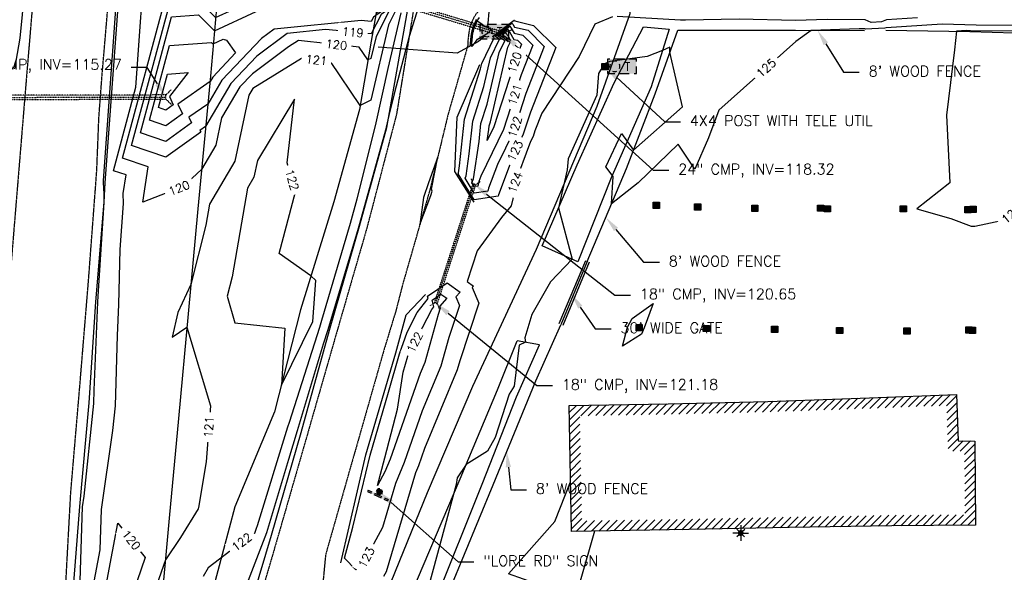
# Model space of a CAD drawing. Header units: feet. Extents: x 351431 to 355879, y 310968 to 329728.
# Tile 53 of 254: x 353550 to 354020, y 316100 to 316364. Entities that reach past the tile are written whole.
import ezdxf

# ---------------------------------------------------------------- set-up
doc = ezdxf.new("R2010")
doc.units = ezdxf.units.FT
doc.header["$MEASUREMENT"] = 0
doc.linetypes.add('D10', pattern=[0.15, 0.1, -0.05])
doc.linetypes.add('D25', pattern=[0.375, 0.25, -0.125])
for name, color, linetype in [('EHIST', 56, 'Continuous'), ('ELIF', 153, 'LINKFENCE'), ('ELIST', 3, 'Continuous'), ('ELTCH-EG2', 253, 'Continuous'), ('ELTCN-EG2', 251, 'Continuous'), ('ELTT', 3, 'Continuous'), ('ELUDC', 153, 'D10'), ('ELUTU', 153, 'UT'), ('ELYCB-BACK', 5, 'Continuous'), ('ELYCB-FL', 2, 'Continuous'), ('ELYSP', 1, 'D25'), ('ELYSS', 2, 'Continuous'), ('ESFLP', 4, 'Continuous'), ('ESFS', 153, 'Continuous'), ('ESIP', 41, 'Continuous'), ('ESMask', 155, 'Continuous'), ('ESUD-CMP', 13, 'D10'), ('ESUT', 2, 'Continuous'), ('ETFS', 6, 'Continuous'), ('ETIF', 4, 'Continuous'), ('ETTC', 252, 'Continuous'), ('ETUD', 4, 'Continuous'), ('ETUT', 3, 'Continuous')]:
    doc.layers.add(name, color=color, linetype=linetype)
doc.styles.add('ANNO-TOPO', font='simplex.shx')
doc.styles.add('L80', font='simplex', dxfattribs={"height": 4})
doc.styles.add('ROMANSM', font='romansm.shx')
doc.linetypes.add('LINKFENCE', pattern='A,0.25,-0.08,0.25,-0.08,["X",ROMANSM,S=0.08,R=0,X=-0.004,Y=-0.04],-0.12', length=0.78)
doc.linetypes.add('UT', pattern='A,0.25,-0.07,0.07,-0.07,0.07,-0.07,0.25,-0.08,["UT",ROMANSM,S=0.08,R=0,X=-0.04,Y=-0.04],-0.15', length=1.08)

# ---------------------------------------------------------------- blocks, each defined once
blk = doc.blocks.new('ESILLITE')
at = {"layer": 'ESMask'}
h = blk.add_hatch(color=256, dxfattribs=at)
edge = h.paths.add_edge_path()
edge.add_arc((0, 0), 0.0225, 0, 360)
for p, q in [((-0.0159, 0.0159), (-0.0369, 0.0373)), ((0, 0.075), (0, 0.0225)), ((0.0159, 0.016), (0.0377, 0.0382)), ((-0.0225, 0), (-0.075, 0)), ((-0.016, -0.0159), (-0.0374, -0.0369)), ((0, -0.0225), (0, -0.075)), ((0.0159, -0.0159), (0.0373, -0.0369)), ((0.0225, 0), (0.0749, 0))]:
    blk.add_line(p, q)
for start, end in [(145.54526, 169.42532), (100.65502, 124.23499), (55.83594, 79.34498), (10.57822, 34.52567), (190.73539, 214.19261), (235.50303, 259.34498), (280.65502, 304.414), (325.72448, 349.26816)]:
    blk.add_arc((0, 0), 0.0225, start, end)
blk = doc.blocks.new('ESIPOST')
blk.add_lwpolyline([(0.03, 0.0299), (0.03, -0.03), (-0.03, -0.03), (-0.03, 0.0299), (0.03, 0.0299)])
at = {"layer": 'ESMask'}
blk.add_solid([(-0.03, -0.03), (-0.03, 0.0299), (0.03, -0.03), (0.03, 0.0299)], dxfattribs=at)
blk = doc.blocks.new('ESIPUBSIGN')
at = {"layer": 'ESMask'}
h = blk.add_hatch(color=256, dxfattribs=at)
edge = h.paths.add_edge_path()
edge.add_arc((0, 0), 0.03, 90, 450)
for p, q in [((-0.03, 0.1047), (-0.0447, 0.1047)), ((-0.0447, 0.1047), (-0.0447, 0.066)), ((-0.03, 0.1047), (-0.03, 0.066)), ((-0.0447, 0.0381), (-0.0447, -0.0393)), ((-0.03, 0.0381), (-0.03, -0.0393)), ((-0.0447, -0.0672), (-0.0447, -0.1059)), ((-0.03, -0.0672), (-0.03, -0.1059)), ((-0.03, -0.1059), (-0.0447, -0.1059))]:
    blk.add_line(p, q)
for start, end in [(144.23142, 216.35632), (17.97024, 107.04945), (253.53828, 340.78828)]:
    blk.add_arc((0, 0), 0.03, start, end)
blk.add_solid([(-0.0447, -0.1059), (-0.03, -0.1059), (-0.0447, 0.1047), (-0.03, 0.1047)], dxfattribs=at)
blk = doc.blocks.new('ESUTMHOLE')
for points in [[(-0.0459, 0.0689), (-0.0689, 0.0689), (-0.0689, 0)], [(0.0919, 0.0689), (0, 0.0689)], [(0.2067, 0.0459), (0.2067, 0.0689), (0.1378, 0.0689)], [(0.1837, -0.0689), (0.2067, -0.0689), (0.2067, 0)], [(-0.0689, -0.0459), (-0.0689, -0.0689)], [(-0.0689, -0.0689), (0, -0.0689)], [(0.0459, -0.0689), (0.1378, -0.0689)]]:
    blk.add_lwpolyline(points)
for start, end in [(155, 205), (65, 115), (335, 25), (245, 295)]:
    blk.add_arc((0, 0), 0.0492, start, end)
at = {"layer": 'ESMask'}
blk.add_solid([(-0.0689, -0.0689), (-0.0689, 0.0689), (0.2067, -0.0689), (0.2067, 0.0689)], dxfattribs=at)
at = {"style": 'L80'}
blk.add_text('T', height=0.08, dxfattribs=at).set_placement((0.0936, -0.0418))

msp = doc.modelspace()

# ---------------------------------------------------------------- hatches: boundary and pattern name
at = {"layer": 'EHIST'}
h = msp.add_hatch(dxfattribs=at)
h.set_pattern_fill('ANSI31', color=256, scale=20, style=0)
h.paths.add_polyline_path([(353817.01, 316174.66), (353859.25, 316175.43), (353906.92, 316176.58), (353955.38, 316178.25), (353991.98, 316179.64), (353992.81, 316157.81), (354000.59, 316157.72), (354000.81, 316127.49), (353965.78, 316127.21), (353916.81, 316126.33), (353869, 316125.35), (353818.01, 316124.55)], flags=16)
h.paths.add_polyline_path([(353811.91, 316179.57), (353859.15, 316180.43), (353906.77, 316181.58), (353955.2, 316183.24), (353996.79, 316184.83), (353997.62, 316162.75), (354005.56, 316162.66), (354005.85, 316122.53), (353965.84, 316122.21), (353916.91, 316121.33), (353869.09, 316120.35), (353813.11, 316119.47)])

# ---------------------------------------------------------------- linework, layer by layer
at = {"layer": 'ELIF', "flags": 128}
for points in [[(353656.23, 316905.39), (353655.04, 316866.19), (353654, 316816.7), (353653.29, 316769.18), (353652.14, 316717.49), (353650.81, 316660.71), (353650.64, 316621.06), (353649.14, 316550.96), (353648.51, 316511.84), (353647.82, 316481.88), (353647.04, 316434.63), (353643.7, 316369.29), (353640.89, 316336.82), (353634.75, 316273.46), (353630.21, 316223.37), (353625.53, 316173.38), (353621.11, 316125.81), (353616.6, 316077.02), (353612.47, 316031.55), (353607.8, 315983.48), (353601.94, 315936.29), (353596.9, 315885.58), (353593.14, 315846.17)], [(353820.62, 316248.35), (353839.3, 316292.82), (353852.92, 316328.38), (353863.79, 316358.74), (353919.93, 316358.73), (353952.91, 316358.7)], [(353963.1, 316358.86), (354003.08, 316358.16), (354035.11, 316357.28), (354037.12, 316311.01), (354055.48, 316298.35), (354038.72, 316269.31), (354041.11, 316222.83), (354043.9, 316154.47), (354044.85, 316111.89)], [(353819.7, 316248.74), (353807.09, 316218.59)], [(353820.62, 316248.35), (353808.02, 316218.21)], [(353821.54, 316247.97), (353808.94, 316217.82)], [(353665.33, 315862.42), (353666.53, 315869.55), (353671.53, 315875.74), (353673.29, 315898.38), (353675.73, 315927.95), (353687.71, 315950.16), (353704.23, 315972.7), (353711.1, 315986.23), (353735.07, 316042.96), (353755.12, 316092.13), (353775.62, 316141.81), (353796.06, 316191.34), (353808.02, 316218.21)]]:
    msp.add_lwpolyline(points, dxfattribs=at)
at = {"layer": 'ELIST', "flags": 128}
msp.add_lwpolyline([(353811.91, 316179.57), (353859.15, 316180.43), (353906.77, 316181.58), (353955.2, 316183.24), (353996.79, 316184.83), (353997.62, 316162.75), (354005.56, 316162.66), (354005.85, 316122.53), (353965.84, 316122.21), (353916.91, 316121.33), (353869.09, 316120.35), (353813.11, 316119.47)], close=True, dxfattribs=at)
at = {"layer": 'ELTCH-EG2', "flags": 128}
for points, elevation in [([(353582.64, 316081.33), (353588.18, 316110.72), (353588.83, 316129.95), (353594.25, 316167.67), (353595.48, 316179.39), (353596.5, 316213.05), (353597.12, 316227.78), (353597.8, 316254.17), (353599.25, 316276.13), (353599.22, 316280.79), (353600.53, 316289.68), (353594.58, 316291.7), (353605.26, 316331.55), (353610.2, 316400.46)], 121), ([(353553.32, 316390.59), (353549.86, 316355.01), (353547.31, 316340.29)], 122), ([(353578.42, 316090.8), (353579.78, 316131.18), (353580.53, 316136.38), (353585.16, 316180.64), (353585.35, 316186.94), (353587.13, 316228.94), (353587.2, 316231.77), (353590.17, 316276.6), (353590.14, 316280.6), (353589.82, 316286.16), (353589.85, 316287), (353596.94, 316386.61)], 122), ([(353603.15, 316303.75), (353623.29, 316378.87), (353628.92, 316379.29), (353643.26, 316364.79), (353651.62, 316368.6), (353667.08, 316374.81), (353703.98, 316378.55), (353721.18, 316379.87), (353725.77, 316375.11), (353726.3, 316380.75), (353731.25, 316386.72), (353730.32, 316371.96), (353722.19, 316366.27), (353717.45, 316357.01), (353695.77, 316359.07), (353677.47, 316357.26), (353662.94, 316346.42), (353650.54, 316333.3), (353638.41, 316312.78), (353635.8, 316310.95), (353636.16, 316310.17), (353619.51, 316298.22), (353603.15, 316303.75)], 119), ([(353607.44, 316309.78), (353622.29, 316365.18), (353635.15, 316366.13), (353642.66, 316358.54), (353662.62, 316367.64), (353668.11, 316369.84), (353715.4, 316374.63), (353718.65, 316373.92), (353720.1, 316367.08), (353726.72, 316372.53), (353727.08, 316376.43), (353729.39, 316379.21), (353728.96, 316372.34), (353718.58, 316365.08), (353717.52, 316363), (353712.64, 316363.46), (353671.17, 316359.36), (353665.09, 316354.82), (353646.23, 316334.87), (353639.52, 316323.51), (353630.54, 316317.2), (353631.78, 316314.51), (353619.5, 316305.7), (353607.44, 316309.78)], 118), ([(353740.73, 316371.98), (353735.62, 316355.8), (353728.49, 316328.49), (353725.91, 316318.06), (353724.7, 316312.47), (353724.35, 316311.06), (353711.54, 316265.3), (353710.42, 316261.48), (353696.83, 316215.77), (353694.61, 316208.86), (353682.21, 316167.48), (353677.98, 316153.82), (353667.5, 316118.78), (353654.77, 316085.75)], 123), ([(353729.4, 316368.65), (353725.7, 316361.41), (353717.27, 316325.34), (353712.2, 316322.92), (353698.03, 316343.84), (353684.29, 316345.33), (353661.01, 316330.88), (353659.15, 316327.78), (353652.42, 316296.22), (353640.36, 316275.81), (353638.63, 316265.79), (353631.48, 316237.35), (353625.18, 316224.06), (353622.46, 316212.26), (353629.61, 316216.99), (353640.82, 316179.45), (353638.71, 316152.68), (353635.03, 316130.87), (353634.87, 316130.26), (353626.5, 316116.55), (353619.28, 316105.97), (353609.54, 316077.74)], 121), ([(353731.58, 316367.04), (353725.39, 316340.55), (353719.78, 316314.63), (353710.66, 316278.18), (353707.4, 316266.57), (353693.86, 316220.26), (353692.86, 316216.87), (353678.31, 316171.55), (353677.61, 316169.21), (353663.08, 316122.23), (353662.67, 316120.88), (353661.77, 316118.55), (353660.63, 316118.25), (353639.78, 316102.12), (353637.28, 316098.03)], 122), ([(353832.6, 316365.15), (353824.18, 316361.68), (353816.74, 316346.25), (353798.89, 316319.18), (353795.6, 316310.76), (353794.71, 316308.03), (353793.58, 316305.69), (353785.71, 316284.69), (353785.21, 316278.93), (353784.29, 316274.97), (353779.64, 316269.42), (353768.05, 316253.51), (353763.37, 316238.76), (353766.28, 316236.64), (353765.67, 316235.95), (353768.92, 316228.54), (353759.77, 316201), (353758.55, 316196.66), (353742.94, 316159.16), (353740.03, 316150.86), (353738.61, 316147.46), (353724.59, 316100.24), (353723.38, 316097.96)], 124), ([(353978.24, 316364.66), (353963.4, 316363.72), (353960.92, 316362.79), (353956.07, 316362.54), (353953.24, 316363.8), (353935.03, 316363.89), (353919.92, 316363.41), (353893.1, 316364.02), (353867.45, 316363.59), (353865.07, 316363.62), (353834.81, 316365.33)], 124), ([(353778.21, 316280.26), (353778.06, 316279.61), (353766.63, 316277.88), (353758.97, 316290.29), (353759.13, 316290.64), (353759.62, 316294.02), (353761.96, 316316.37), (353769.72, 316340.33), (353770.33, 316342.97), (353776.25, 316355.18), (353775.34, 316355.8), (353785.73, 316363.66), (353785.83, 316363.54), (353786.02, 316363.21), (353794.94, 316361.08), (353805.52, 316350.55), (353793.44, 316319.69), (353790.04, 316309.17), (353785.67, 316300.16), (353778.21, 316280.26)], 123), ([(353773.54, 316283.38), (353773.22, 316282.01), (353766.66, 316281.01), (353762.26, 316288.14), (353762.76, 316289.25), (353764.3, 316299.82), (353765.92, 316315.3), (353771.29, 316331.88), (353774.47, 316345.56), (353778.77, 316354.44), (353776.49, 316356.01), (353784.66, 316362.19), (353785.07, 316361.68), (353785.88, 316360.28), (353792.37, 316358.74), (353800.07, 316351.07), (353791.28, 316328.62), (353785.36, 316310.31), (353777.76, 316294.63), (353773.54, 316283.38)], 122), ([(353768.18, 316354.47), (353773.24, 316357.49), (353774.74, 316359.02), (353772.45, 316360.25), (353772.31, 316360.25), (353771.95, 316360.39), (353771.32, 316360.81), (353769.84, 316361.92), (353768.1, 316363.18), (353767.78, 316362.8), (353767.69, 316362.63), (353767.59, 316362.4), (353767.02, 316361.4), (353766.82, 316360.89), (353766.45, 316360.04), (353766.34, 316359.69), (353766.2, 316359.29), (353766.1, 316358.89), (353765.99, 316358.45), (353765.91, 316358.04), (353765.82, 316357.57), (353765.69, 316356.76), (353765.56, 316355.76), (353765.48, 316355.1), (353765.42, 316354.03), (353765.38, 316353.61), (353765.37, 316352.57), (353765.35, 316352.32), (353765.39, 316351.19), (353765.53, 316350.96), (353765.94, 316351.43), (353767.25, 316353.15), (353768.18, 316354.47)], 124), ([(353768.87, 316286.51), (353768.39, 316284.4), (353766.69, 316284.14), (353765.55, 316285.99), (353766.38, 316287.86), (353768.98, 316305.63), (353769.88, 316314.22), (353772.87, 316323.43), (353778.6, 316348.15), (353781.3, 316353.7), (353777.64, 316356.21), (353783.59, 316360.71), (353784.31, 316359.82), (353785.74, 316357.36), (353789.8, 316356.39), (353794.62, 316351.6), (353789.12, 316337.55), (353780.68, 316311.45), (353769.84, 316289.1), (353768.87, 316286.51)], 121), ([(353783.4, 316355.04), (353783.94, 316353.87), (353779.93, 316356.62), (353781.44, 316357.76), (353782.78, 316356.1), (353783.4, 316355.04)], 119), ([(354032.99, 316358.35), (354003.45, 316358.53), (354001.5, 316358.58), (353996.72, 316358.28), (353995.85, 316349.47), (353991.93, 316318.2), (353993.57, 316285.95), (353977.84, 316273.45), (353994, 316268.91), (354003.71, 316265.28), (354005.47, 316265.2), (354018.21, 316267.99), (354019.74, 316268.84)], 126), ([(353611.73, 316315.81), (353621.29, 316351.5), (353641.38, 316352.97), (353642.06, 316352.28), (353646.85, 316354.47), (353648.49, 316354.08), (353652.77, 316347.92), (353641.92, 316336.44), (353640.62, 316334.24), (353625.28, 316323.46), (353627.41, 316318.86), (353619.5, 316313.18), (353611.73, 316315.81)], 117), ([(353616.01, 316321.84), (353620.29, 316337.81), (353630.15, 316338.53), (353621.23, 316327.09), (353623.03, 316323.2), (353619.49, 316320.66), (353616.01, 316321.84)], 116), ([(353680.88, 316325.94), (353663.22, 316296.58), (353661.51, 316288.57), (353658.45, 316283.39), (353651.14, 316241.03), (353648.81, 316231.77), (353652.38, 316219.14), (353676.25, 316216.48), (353674.64, 316189.29), (353689.72, 316219.65), (353691.16, 316239.24), (353688.74, 316241.56), (353673.54, 316252.26), (353681.37, 316281.58), (353677.46, 316295.49), (353680.88, 316325.94)], 122), ([(353746.27, 316282.9), (353749.28, 316298.31), (353744.81, 316285.97), (353742.41, 316278.92), (353740.76, 316266.09), (353745.97, 316279.82), (353746.67, 316281.94), (353746.27, 316282.9)], 124), ([(353754.59, 316212.01), (353750.79, 316198.44), (353741.88, 316177.03), (353733.25, 316152.44), (353729.05, 316142.4), (353722.82, 316121.41), (353714.48, 316105.75), (353710.19, 316101.15), (353704.77, 316106.66), (353708.69, 316121.48), (353717.01, 316155.88), (353725.75, 316185.97), (353730.94, 316204.28), (353734.61, 316214.7), (353739.44, 316224), (353744.68, 316230.78), (353744.42, 316231.75), (353753.79, 316238.19), (353759.92, 316233.73), (353757.87, 316231.42), (353759.67, 316227.3), (353754.59, 316212.01)], 123), ([(353749.42, 316223.01), (353743.03, 316200.21), (353740.81, 316194.9), (353726.48, 316154.03), (353723.94, 316147.98), (353720.5, 316141.5), (353724, 316154.62), (353730.1, 316177.82), (353732.77, 316195.55), (353734.91, 316203.12), (353735.12, 316203.71), (353746.38, 316225.41), (353747.43, 316226.77), (353746.58, 316229.93), (353750.8, 316232.83), (353753.56, 316230.83), (353750.07, 316226.89), (353750.43, 316226.07), (353749.42, 316223.01)], 122)]:
    msp.add_lwpolyline(points, dxfattribs=dict(at, elevation=elevation))
at = {"layer": 'ELTCN-EG2', "flags": 128}
for points, elevation in [([(353598.87, 316297.72), (353620.67, 316379.09)], 120), ([(353725.8, 316367.46), (353719.82, 316355.79), (353717.37, 316345.29), (353715.9, 316344.59), (353711.78, 316350.68), (353682.76, 316353.81), (353678.05, 316350.89), (353660.8, 316338.01), (353654.85, 316331.72), (353646.11, 316316.94), (353643.32, 316303.87), (353636.48, 316292.29), (353627.74, 316284.19), (353608.52, 316276.67), (353611.02, 316293.61), (353598.87, 316297.72)], 120), ([(354027.54, 316361.1), (354006.18, 316361.24), (353989.87, 316361.62), (353963.16, 316359.93), (353962.62, 316359.72), (353953.37, 316359.26), (353952.96, 316359.44), (353950.31, 316359.45), (353927.42, 316358.72), (353920.11, 316353.46), (353883.41, 316320.59), (353878.4, 316307.35), (353871.87, 316292.39), (353864.01, 316304.41), (353844.87, 316285.92), (353832.16, 316275.82), (353832.91, 316288.91), (353829.41, 316293.51), (353836.94, 316309.42), (353842.64, 316301.54), (353866.11, 316322.18), (353860.05, 316348.29), (353859.97, 316350.66), (353856.43, 316349.08), (353849.25, 316346.28), (353831.4, 316343.85), (353828.74, 316342.75), (353828.25, 316341.75), (353825.88, 316338.14), (353825.09, 316327.79), (353811.52, 316297.33), (353811.06, 316292.1), (353806.88, 316273.99), (353813.37, 316249.42), (353803.13, 316238.61), (353794.13, 316223.07), (353790.82, 316211.85), (353791.05, 316209.79), (353788.13, 316208.49), (353785.74, 316188.9), (353783.26, 316185.04), (353776.73, 316164.42), (353772.99, 316157.79), (353762.86, 316151.42), (353758.45, 316145.08), (353757.98, 316141.85), (353744.96, 316093.64)], 125), ([(353773.66, 316311.43), (353773.84, 316313.14), (353774.44, 316314.99), (353782.74, 316350.74), (353783.82, 316352.96), (353778.78, 316356.42), (353782.51, 316359.24), (353783.55, 316357.96), (353785.61, 316354.43), (353787.23, 316354.04), (353789.17, 316352.12), (353786.96, 316346.48), (353776, 316312.59), (353772.9, 316306.18), (353773.66, 316311.43)], 120), ([(353846.52, 316213.7), (353837.46, 316208.02), (353839.82, 316217), (353841.99, 316221.08), (353852.04, 316228.32), (353847.8, 316216.76), (353846.52, 316213.7)], 125), ([(353797.36, 316094.12), (353783.02, 316099.29), (353805.15, 316124.21), (353812.63, 316143.24)], 125), ([(353588.44, 316080.25), (353596.59, 316123.49), (353609.67, 316107.12), (353599.88, 316078.73)], 120), ([(353824.02, 316119.64), (353817.26, 316095.83), (353816.04, 316094.59), (353816.94, 316091.85)], 125)]:
    msp.add_lwpolyline(points, dxfattribs=dict(at, elevation=elevation))
at = {"layer": 'ELTT', "flags": 128}
for points in [[(353656.21, 316766.04), (353678.61, 316742.1), (353687.45, 316693.94), (353694.47, 316644.75), (353698.59, 316601.63), (353668.57, 316572.12), (353690.4, 316533.68), (353711.25, 316491.47), (353721.36, 316443.34), (353724.57, 316394.31), (353717.41, 316353.48), (353711.87, 316320.97), (353699.62, 316276.8), (353683.74, 316225.36), (353671.42, 316176.56), (353652.38, 316131.22), (353641.7, 316090.43), (353626.08, 316039.34), (353617.97, 315988.19), (353604.72, 315948.16)], [(353661.07, 315851.53), (353656.92, 315849.48), (353651.67, 315851.56), (353653.39, 315877.15), (353665.87, 315931.55), (353675.77, 315953.06), (353699.53, 315999.24), (353715.59, 316042.44), (353721.6, 316055.91), (353736.9, 316090.29), (353759.98, 316144.57), (353777.84, 316187.04), (353787.2, 316210.51)], [(353661.07, 315851.53), (353662.54, 315857.55), (353664.39, 315874.27), (353673.27, 315929.81), (353681.99, 315948.81), (353708.72, 315996.05), (353726.31, 316037.8), (353734.04, 316054.83), (353748.09, 316086.03), (353770.37, 316142.04), (353786.8, 316183.73), (353797.8, 316208.54), (353787.2, 316210.51)]]:
    msp.add_lwpolyline(points, dxfattribs=at)
msp.add_lwpolyline([(353831.92, 316288.32), (353816.06, 316248.22), (353799.02, 316255.78), (353815.72, 316294.47), (353833.49, 316333.69), (353847.47, 316360.45), (353859.6, 316359.29), (353851.06, 316331.82)], close=True, dxfattribs=at)
at = {"layer": 'ELUDC', "flags": 128}
for points in [[(353780.71, 316356.76), (353727.77, 316372.67)], [(353449.55, 316326.5), (353619.56, 316326.88)], [(353748.34, 316228.44), (353766.7, 316285.24)]]:
    msp.add_lwpolyline(points, dxfattribs=at)
at = {"layer": 'ELUTU', "flags": 128}
for points in [[(353646.12, 315808.66), (353649.39, 315834.99), (353647.25, 315863.7), (353653.38, 315914.49), (353664.84, 315953.91), (353695.93, 316031.93), (353715.51, 316067.22), (353744.34, 316138.01), (353765.93, 316188.85), (353796.33, 316254.26), (353825.29, 316322.59), (353841.11, 316366.76), (353843.14, 316432.65), (353840.88, 316445.08), (353829.13, 316480.48), (353818.37, 316516.15), (353805.05, 316556.32), (353800.47, 316580.79), (353792.92, 316604.66), (353774.28, 316655.66), (353766.61, 316684.96), (353759.41, 316714.24), (353744.66, 316764.08), (353735.71, 316804.38), (353731.6, 316827.59), (353733.09, 316868.09), (353733.79, 316901.81), (353738.51, 316957.81), (353741.86, 317001.72), (353741.14, 317031.04)], [(353773.15, 316360.27), (353776.37, 316397.35), (353782.36, 316429.67), (353880.8, 316430.28), (353928.51, 316431.64), (354017.56, 316434.67)], [(353771.85, 316356.18), (353768.77, 316353.33), (353758.59, 316347.89), (353720.82, 316350.76)]]:
    msp.add_lwpolyline(points, dxfattribs=at)
at = {"layer": 'ELYCB-BACK', "flags": 128}
msp.add_lwpolyline([(353765.43, 316351.18), (353765.5, 316352.55), (353765.61, 316353.98), (353765.79, 316355.68), (353766.07, 316357.47), (353766.24, 316358.33), (353766.45, 316359.15), (353766.68, 316359.9), (353767.22, 316361.3), (353767.78, 316362.58), (353768.41, 316363.77), (353769.11, 316364.91)], dxfattribs=at)
at = {"layer": 'ELYCB-FL', "flags": 128}
msp.add_lwpolyline([(353764.7, 316351.27), (353764.82, 316352.66), (353764.97, 316354.13), (353765.21, 316355.87), (353765.53, 316357.7), (353765.72, 316358.59), (353765.93, 316359.43), (353766.18, 316360.21), (353766.68, 316361.59), (353767.2, 316362.86), (353767.76, 316364.06)], dxfattribs=at)
at = {"layer": 'ELYSP', "flags": 128}
for points in [[(353619.9, 316705.7), (353619.79, 316705.96), (353623.36, 316735.42), (353625.85, 316758.09), (353628.07, 316785.67), (353631.87, 316835.67), (353635.72, 316885.76), (353639.16, 316934.88), (353642.77, 316985.29), (353644.44, 317011.54), (353647.74, 317061.75), (353650.79, 317112.21), (353653.92, 317162.31), (353656.91, 317212.21), (353657.54, 317216.3), (353661.86, 317214.85), (353663.44, 317198.29), (353663.22, 317161.11), (353663.07, 317111.13), (353663.89, 317060.55), (353665.44, 317009.69), (353666.7, 316982.9), (353667.95, 316970.02), (353672.23, 316924.21), (353676.78, 316878.76), (353682.45, 316832.54), (353689.36, 316786.27), (353696.84, 316740.52), (353704.85, 316693.28), (353712.6, 316646.85), (353719.99, 316600.43), (353727.35, 316554.32), (353734.66, 316507.24), (353740.43, 316458.59), (353741.38, 316412.99), (353738.38, 316372.8), (353729.59, 316318.7), (353715.41, 316264.28), (353701.1, 316214.78), (353687.04, 316165.84), (353672.98, 316116.98), (353658.83, 316068.52), (353645.45, 316020.74), (353632.46, 315972.03), (353621.57, 315922.48), (353613.23, 315873.44), (353609.91, 315844.87), (353607.88, 315825.34), (353603.3, 315765.02), (353600.59, 315721.09), (353596.9, 315664.84), (353593.46, 315611.07), (353590.58, 315559.18), (353587.56, 315502.28), (353584.91, 315451.88), (353581.79, 315395.83), (353579.25, 315341.93), (353577.1, 315296.87), (353574.89, 315246.34), (353572.61, 315193.94), (353570.71, 315143.51), (353569.87, 315124.35), (353568.24, 315071.79), (353566.45, 315017.55), (353564.4, 314967.49), (353562.07, 314902.34), (353559.23, 314854.4), (353555.12, 314797.47), (353553.32, 314747.43), (353551.08, 314695.53), (353549.02, 314645.86), (353546.64, 314587.42), (353544.89, 314535.53), (353542.79, 314485.09), (353540.36, 314423.28), (353542.33, 314373.51), (353550.33, 314288.98), (353558.25, 314234.38), (353582.83, 314134.34), (353599.32, 314079.92), (353617.29, 314025.39), (353634.06, 313976.91), (353650.84, 313927.18), (353667.44, 313868.73), (353672.67, 313840.43)], [(353559.19, 316411.12), (353559.2, 316410.37), (353557.52, 316390.15), (353553.28, 316339.75), (353549.22, 316290.55), (353545.11, 316240.56), (353540.93, 316190.85), (353536.8, 316141.36), (353532.78, 316090.65), (353528.76, 316039.45), (353525.11, 315989.76), (353521.45, 315940.03), (353518.02, 315890.06), (353514.41, 315839.22), (353511, 315790.58), (353507.68, 315739.83), (353504.55, 315690.81), (353501.28, 315639.99), (353498.09, 315591.2), (353494.97, 315541), (353491.51, 315491.33), (353487.99, 315440.1), (353485.05, 315391.63), (353481.95, 315339.85), (353479.33, 315291.85), (353476.64, 315240.98), (353473.94, 315192.16), (353471.41, 315140.03), (353469.27, 315092.1), (353466.6, 315041.32), (353464.73, 314992.36), (353462.66, 314941.39), (353460.73, 314892.35), (353458.85, 314842.53), (353457.12, 314792.74), (353455.57, 314742.25), (353454.06, 314692.78), (353452.47, 314642.26), (353450.98, 314592.97), (353449.49, 314542.55), (353448.15, 314492.82), (353446.58, 314442.74), (353445.32, 314392.52), (353444.92, 314342.76), (353444.36, 314292.98), (353444.37, 314242.79), (353444.55, 314192.68), (353444.64, 314143.35), (353444.83, 314092.79), (353444.74, 314041.78), (353445.12, 313992.71), (353445.21, 313954.09), (353444.53, 313904.64)], [(353501.59, 314671.52), (353502.18, 314691.77), (353503.39, 314741.65), (353504.39, 314791.07), (353505.58, 314841.27), (353507.33, 314891.61), (353509.94, 314941.27), (353512.49, 314990.85), (353514.7, 315040.83), (353516.87, 315090.94), (353519.56, 315140.74), (353521.76, 315190.65), (353524.17, 315239.87), (353526.13, 315290.06), (353528.33, 315339.42), (353530.28, 315389.25), (353532.43, 315439.05), (353534.76, 315488.91), (353536.78, 315539.24), (353539.26, 315588.84), (353541.99, 315639.27), (353544.85, 315680.49), (353545.66, 315688.05), (353549.09, 315724.34), (353550.06, 315738.4), (353553.19, 315787.89), (353555.91, 315838.02), (353558.77, 315887.87), (353561.26, 315937.55), (353564.26, 315987.35), (353567.74, 316036.94), (353571.38, 316086.73), (353574.17, 316138.12), (353578.43, 316188.17), (353582.53, 316238), (353586.27, 316287.53), (353586.62, 316292.75), (353587.59, 316317.28), (353589.15, 316337.86), (353593.38, 316387.54), (353593.98, 316399.11), (353594.83, 316407.84), (353594.88, 316408.06)], [(354167.89, 316382.34), (354110.03, 316382.15), (354060.61, 316381.93), (354013.28, 316381.84), (353964.05, 316381.7), (353952.97, 316381.68), (353921.19, 316381.49), (353871.15, 316381.48), (353822.56, 316381.23), (353797.17, 316381.29), (353795.62, 316381.12), (353793.24, 316380.81), (353790.18, 316380.32), (353788.51, 316380.01), (353786.8, 316379.65), (353785.1, 316379.24), (353783.45, 316378.78), (353781.9, 316378.26), (353780.48, 316377.69), (353779.41, 316377.18), (353778.41, 316376.64), (353777.47, 316376.07), (353776.57, 316375.48), (353775.72, 316374.85), (353774.9, 316374.2), (353774.11, 316373.52), (353773.34, 316372.81), (353772.57, 316372.07), (353771.03, 316370.49), (353769.43, 316368.78), (353768.92, 316368.22), (353768, 316367.1), (353767.21, 316365.98), (353766.51, 316364.84), (353765.9, 316363.63), (353765.35, 316362.33), (353764.84, 316360.93), (353764.6, 316360.09), (353764.38, 316359.18), (353764.19, 316358.22), (353763.91, 316356.25), (353763.71, 316354.37), (353763.6, 316352.78), (353763.53, 316351.27), (353754.11, 316318.37), (353745.42, 316282.26), (353732.6, 316237.79), (353729.18, 316224.46), (353723.54, 316206.04), (353709.74, 316157.54), (353709.71, 316157.56), (353695.73, 316108.3), (353694.05, 316090.61), (353688.52, 316073.61), (353683.2, 316065.28), (353679.99, 316054.2), (353667.08, 316007.66), (353654.43, 315960.07), (353644.84, 315915.22), (353637, 315868.31), (353638.27, 315857.99), (353642.06, 315850.59), (353644.44, 315848.52), (353647.49, 315848.37), (353657.77, 315846.16), (353662.89, 315850.49), (353665.33, 315862.42), (353676.35, 315927.72), (353692.49, 315926.42), (353692.81, 315900.69), (353693.03, 315876.73), (353690.9, 315876.29), (353690.82, 315859.2), (353689.46, 315858.96), (353689.6, 315856.27), (353690.6, 315856.21), (353690.86, 315843.59)]]:
    msp.add_lwpolyline(points, dxfattribs=at)
at = {"layer": 'ELYSS', "flags": 128}
for points in [[(353630.64, 316719.57), (353625.74, 316671.78), (353622.83, 316624.19), (353615.81, 316579.21), (353609.97, 316530.58), (353605.99, 316483.09), (353601.23, 316435.8), (353601.73, 316438.78), (353599.4, 316408.96), (353590.47, 316285.91), (353589.9, 316276.62), (353585.93, 316229.08), (353582.78, 316180.93), (353578.33, 316131.37), (353574.52, 316082.84), (353571.12, 316037.27), (353567.76, 315988.93), (353564.5, 315940.11), (353561.15, 315890.19), (353558.73, 315848.68), (353558.62, 315844.25), (353556.19, 315790.98), (353553.08, 315735.44)], [(353597.74, 315721.25), (353600.83, 315765.23), (353604.89, 315825.73), (353606.32, 315845.28), (353610.38, 315873.91), (353617.15, 315923.27), (353628.76, 315973.3), (353642.22, 316021.46), (353655.47, 316069.12), (353669.86, 316117.74), (353684.1, 316166.77), (353697.54, 316215.57), (353711.91, 316265.19), (353724.9, 316312.38), (353735.28, 316370.59)], [(353766.62, 316276.76), (353757.42, 316291.3), (353758.59, 316317.29), (353769.34, 316342.35)], [(353703, 316104.45), (353714.91, 316156.11), (353729.27, 316204.77), (353734.23, 316222.94), (353743.47, 316232.55)]]:
    msp.add_lwpolyline(points, dxfattribs=at)
at = {"layer": 'ESUD-CMP'}
for p, q in [((353619.55, 316327.87), (353622.05, 316330.38)), ((353619.56, 316325.88), (353622.06, 316323.38))]:
    msp.add_line(p, q, dxfattribs=at)
at = {"layer": 'ESUD-CMP', "flags": 128}
for points in [[(353727.48, 316371.71), (353780.42, 316355.8), (353781, 316357.72), (353728.06, 316373.62)], [(353619.55, 316327.87), (353449.55, 316327.5), (353449.56, 316325.5), (353619.56, 316325.88)], [(353749.06, 316228.21), (353767.41, 316285.01), (353765.98, 316285.47), (353747.63, 316228.67)]]:
    msp.add_lwpolyline(points, close=True, dxfattribs=at)
for points in [[(353782.72, 316353.02), (353780.42, 316355.8)], [(353784.45, 316358.77), (353781, 316357.72)], [(353765.17, 316287.83), (353765.98, 316285.47)], [(353769.45, 316286.45), (353767.41, 316285.01)], [(353747.63, 316228.67), (353745.59, 316227.23)], [(353749.06, 316228.21), (353749.87, 316225.85)]]:
    msp.add_lwpolyline(points, dxfattribs=at)
at = {"layer": 'ETFS', "linetype": 'ByBlock', "lineweight": -2}
msp.add_line((353759.05, 316104.99), (353766.55, 316104.99), dxfattribs=at)
msp.add_lwpolyline([(353727.01, 316133.38), (353759.05, 316104.99)], dxfattribs=at)
at = {"layer": 'ETFS'}
msp.add_solid([(353726.18, 316132.44), (353721.4, 316138.35), (353727.84, 316134.32)], dxfattribs=at)
at = {"layer": 'ETIF', "linetype": 'ByBlock', "lineweight": -2}
for p, q in [((353942.86, 316338.71), (353950.36, 316338.71)), ((353847.5, 316248.03), (353855, 316248.03)), ((353824.43, 316216.17), (353831.93, 316216.17)), ((353784.1, 316139.42), (353791.6, 316139.42))]:
    msp.add_line(p, q, dxfattribs=at)
for points in [[(353934.42, 316352.34), (353942.86, 316338.71)], [(353834.3, 316263.67), (353847.5, 316248.03)], [(353817.27, 316226.62), (353824.43, 316216.17)], [(353782.96, 316150.21), (353784.1, 316139.42)]]:
    msp.add_lwpolyline(points, dxfattribs=at)
at = {"layer": 'ETIF'}
for points in [[(353933.36, 316351.68), (353930.47, 316358.72), (353935.48, 316353)], [(353833.35, 316262.87), (353829.47, 316269.41), (353835.26, 316264.48)], [(353816.24, 316225.91), (353813.04, 316232.81), (353818.3, 316227.33)], [(353781.71, 316150.07), (353782.16, 316157.66), (353784.2, 316150.34)]]:
    msp.add_solid(points, dxfattribs=at)
at = {"layer": 'ETUD', "linetype": 'ByBlock', "lineweight": -2}
for p, q in [((353610.53, 316341.02), (353603.03, 316341.02)), ((353852.01, 316291.96), (353859.51, 316291.96)), ((353833.73, 316232.34), (353841.23, 316232.34)), ((353796.47, 316189.16), (353803.97, 316189.16))]:
    msp.add_line(p, q, dxfattribs=at)
for points in [[(353786.26, 316351.72), (353852.01, 316291.96)], [(353615.52, 316333.2), (353610.53, 316341.02)], [(353772.58, 316280.59), (353833.73, 316232.34)], [(353754.15, 316223.7), (353796.47, 316189.16)]]:
    msp.add_lwpolyline(points, dxfattribs=at)
at = {"layer": 'ETUD'}
for points in [[(353785.42, 316350.79), (353780.71, 316356.76), (353787.1, 316352.64)], [(353616.57, 316333.87), (353619.56, 316326.88), (353614.47, 316332.52)], [(353771.81, 316279.61), (353766.7, 316285.24), (353773.36, 316281.58)], [(353753.36, 316222.73), (353748.34, 316228.44), (353754.94, 316224.67)]]:
    msp.add_solid(points, dxfattribs=at)
at = {"layer": 'ETUT', "linetype": 'ByBlock', "lineweight": -2}
msp.add_line((353857.57, 316315.09), (353865.07, 316315.09), dxfattribs=at)
msp.add_lwpolyline([(353834.57, 316336.34), (353857.57, 316315.09)], dxfattribs=at)
at = {"layer": 'ETUT'}
msp.add_solid([(353833.72, 316335.42), (353829.06, 316341.43), (353835.42, 316337.26)], dxfattribs=at)

# ---------------------------------------------------------------- block references
at = {"layer": 'ESFLP', "xscale": 50, "yscale": 50, "zscale": 50}
msp.add_blockref('ESILLITE', (353893.83, 316118.75), dxfattribs=at)
at = {"layer": 'ESFS', "xscale": 49.99999999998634, "yscale": 49.99999999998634, "zscale": 49.99999999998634, "rotation": 64.3817313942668}
msp.add_blockref('ESIPUBSIGN', (353721.4, 316138.35), dxfattribs=at)
at = {"layer": 'ESIP', "xscale": 50, "yscale": 50, "zscale": 50}
for p in [(353853.51, 316275.2), (353873.21, 316274.43), (353931.95, 316273.84), (353900.54, 316273.71), (353935.17, 316273.52), (353971.35, 316273.52), (354002.32, 316273.16), (354004.66, 316273.28), (353845.35, 316216.79), (353877.37, 316216.38), (353910.06, 316215.97), (353940.97, 316215.43), (353973.21, 316215.2), (354002.78, 316215.64), (354004.31, 316215.54)]:
    msp.add_blockref('ESIPOST', p, dxfattribs=at)
at = {"layer": 'ESUT', "xscale": 50, "yscale": 50, "zscale": 50}
for name, p in [('ESUTMHOLE', (353772.77, 316358.13)), ('ESIPOST', (353829.06, 316341.43)), ('ESUTMHOLE', (353833.72, 316341.54))]:
    msp.add_blockref(name, p, dxfattribs=at)

# ---------------------------------------------------------------- texts
at = {"layer": 'ETFS', "insert": (353771.05, 316107.99), "char_height": 5, "attachment_point": 1, "style": 'ANNO-TOPO'}
msp.add_mtext('"LORE RD" SIGN', dxfattribs=at)
at = {"layer": 'ETIF', "char_height": 5, "attachment_point": 1, "style": 'ANNO-TOPO'}
for s, insert in [("8' WOOD FENCE", (353954.86, 316341.71)), ("8' WOOD FENCE", (353859.5, 316251.03)), ("30' WIDE GATE", (353836.43, 316219.17)), ("8' WOOD FENCE", (353796.1, 316142.42))]:
    msp.add_mtext(s, dxfattribs=dict(at, insert=insert))
at = {"layer": 'ETUD', "char_height": 5, "style": 'ANNO-TOPO'}
for s, insert, attachment_point in [('24" CMP, INV=115.27', (353598.53, 316344.95), 3), ('24" CMP, INV=118.32', (353864.01, 316294.94), 1), ('18" CMP, INV=120.65', (353845.73, 316235.32), 1), ('18" CMP, INV=121.18', (353808.47, 316192.13), 1)]:
    msp.add_mtext(s, dxfattribs=dict(at, insert=insert, attachment_point=attachment_point))
at = {"layer": 'ETUT', "insert": (353869.57, 316318.09), "char_height": 5, "attachment_point": 1, "style": 'ANNO-TOPO'}
msp.add_mtext('4X4 POST WITH TELE UTIL', dxfattribs=at)

# ---------------------------------------------------------------- next in the draw order: texts
at = {"layer": 'ETTC', "char_height": 4, "attachment_point": 5, "style": 'L80', "bg_fill": 3, "box_fill_scale": 1.5, "bg_fill_color": 256, "bg_fill_true_color": 13158600}
for s, insert, rotation, bg_fill_transparency in [('{120}', (353700.91, 316351.85, 120), 353.8302, 0), ('{121}', (353691.37, 316344.56, 121), 353.8302, 0), ('{120}', (353785.95, 316343.36, 120), 72.0866, 0), ('{125}', (353905.96, 316340.79, 125), 41.8383, 0), ('{121}', (353786.03, 316328, 121), 72.0866, 0), ('{122}', (353786.11, 316312.63, 122), 72.0866, 0), ('{123}', (353786.17, 316301.19, 123), 64.1311, 0), ('{122}', (353679.75, 316287.36, 122), 285.7013, 0), ('{124}', (353786.25, 316286.12, 124), 69.4504, 0), ('{120}', (353625.84, 316283.45, 120), 21.3713, 0), ('{126}', (354022.93, 316270.97, 126), 39.8445, 0), ('{122}', (353738.29, 316209.81, 122), 62.5667, 8413592), ('{121}', (353640.02, 316169.3, 121), 85.4921, 0), ('{120}', (353603.04, 316115.41, 120), 308.6234, 0), ('{122}', (353655.72, 316114.45, 122), 37.7225, 4843524), ('{123}', (353715.2, 316107.11, 123), 61.9819, 0)]:
    msp.add_mtext(s, dxfattribs=dict(at, insert=insert, rotation=rotation, bg_fill_transparency=bg_fill_transparency))

# ---------------------------------------------------------------- next in the draw order: texts
at = {"layer": 'ETTC', "insert": (353708.75, 316357.84, 119), "char_height": 4, "attachment_point": 5, "rotation": 354.585, "style": 'L80', "bg_fill": 3, "box_fill_scale": 1.5, "bg_fill_color": 256, "bg_fill_true_color": 13158600, "bg_fill_transparency": 0}
msp.add_mtext('{119}', dxfattribs=at)

doc.saveas('drawing.dxf')
